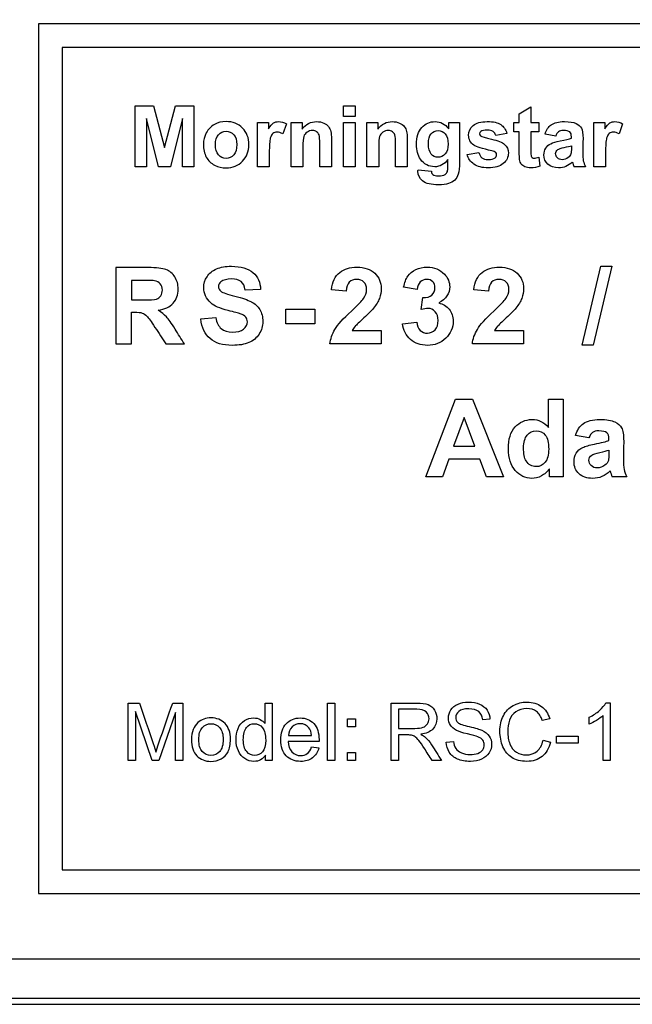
# Paper-space layout 'Layout1' of a CAD drawing. Header units: millimetres. Extents: x 41 to 475, y 33 to 379.
# Tile 11 of 16: x 232 to 271, y 191 to 254. Entities that reach past the tile are written whole.
import ezdxf
from ezdxf.enums import TextEntityAlignment as Align

# ---------------------------------------------------------------- set-up
doc = ezdxf.new("R2010")
doc.units = ezdxf.units.MM
doc.layers.add('Default', color=7, linetype='Continuous')
doc.layers.add('MS-000955_SIMPLE', color=7, linetype='Continuous')
doc.styles.add('SEACAD_Solid_Edge_ISO', font='seiso.ttf')
doc.dimstyles.new('ISO_(mm)', dxfattribs={"dimtxt": 3.5, "dimasz": 3.5, "dimexe": 1.75, "dimexo": 0, "dimgap": 0.875, "dimtad": 1, "dimdec": 1, "dimlfac": 0.5, "dimtxsty": 'SEACAD_Solid_Edge_ISO', "dimblk1": '_SE_FILLED', "dimblk2": '_SE_FILLED', "dimsah": 1, "dimcen": 1.75, "dimadec": 0, "dimazin": 0, "dimtfac": 0.5, "dimtmove": 0, "dimatfit": 3, "dimfxl": 1, "dimarcsym": 0})

# ---------------------------------------------------------------- blocks, each defined once
blk = doc.blocks.new('SE')
at = {"layer": 'MS-000955_SIMPLE', "color": 7, "linetype": 'Continuous'}
for p, q in [((309.413, 253.917), (233.213, 253.917)), ((233.213, 253.917), (233.213, 198.037)), ((307.889, 252.393), (234.737, 252.393)), ((234.737, 252.393), (234.737, 199.561)), ((239.427, 244.728), (239.427, 248.654)), ((239.427, 248.654), (240.614, 248.654)), ((240.614, 248.654), (241.321, 245.975)), ((241.321, 245.975), (242.023, 248.654)), ((242.023, 248.654), (243.209, 248.654)), ((243.209, 248.654), (243.209, 244.728)), ((252.816, 247.957), (252.816, 248.654)), ((252.816, 248.654), (253.565, 248.654)), ((253.565, 248.654), (253.565, 247.957)), ((264.124, 248.14), (264.873, 248.583)), ((264.873, 248.583), (264.873, 247.571)), ((253.565, 247.957), (252.816, 247.957)), ((264.124, 247.571), (264.124, 248.14)), ((240.16, 247.819), (240.158, 244.728)), ((240.935, 244.728), (240.16, 247.819)), ((242.477, 247.819), (241.699, 244.728)), ((242.479, 244.728), (242.477, 247.819)), ((247.305, 244.728), (247.305, 247.571)), ((247.305, 247.571), (248.004, 247.571)), ((248.004, 247.571), (248.004, 247.167)), ((249.152, 247.488), (248.919, 246.835)), ((249.465, 244.728), (249.465, 247.571)), ((249.465, 247.571), (250.161, 247.571)), ((250.161, 247.571), (250.161, 247.154)), ((252.816, 244.728), (252.816, 247.571)), ((252.816, 247.571), (253.565, 247.571)), ((253.565, 247.571), (253.565, 244.728)), ((254.335, 244.728), (254.335, 247.571)), ((254.335, 247.571), (255.034, 247.571)), ((255.034, 247.571), (255.034, 247.154)), ((259.585, 247.571), (260.29, 247.571)), ((259.585, 247.167), (259.585, 247.571)), ((263.777, 246.971), (263.777, 247.571)), ((263.777, 247.571), (264.124, 247.571)), ((264.873, 247.571), (265.389, 247.571)), ((265.389, 247.571), (265.389, 246.971)), ((268.924, 244.728), (268.924, 247.571)), ((268.924, 247.571), (269.62, 247.571)), ((269.62, 247.571), (269.62, 247.167)), ((270.768, 247.488), (270.536, 246.835)), ((263.321, 246.875), (262.611, 246.744)), ((264.124, 246.971), (263.777, 246.971)), ((265.389, 246.971), (264.873, 246.971)), ((266.464, 246.697), (265.786, 246.822)), ((260.772, 245.523), (261.529, 245.641)), ((265.379, 245.354), (265.441, 244.77)), ((240.158, 244.728), (239.427, 244.728)), ((241.699, 244.728), (240.935, 244.728)), ((243.209, 244.728), (242.479, 244.728)), ((248.056, 244.728), (247.305, 244.728)), ((250.213, 244.728), (249.465, 244.728)), ((252.052, 244.728), (251.304, 244.728)), ((253.565, 244.728), (252.816, 244.728)), ((255.086, 244.728), (254.335, 244.728)), ((256.925, 244.728), (256.174, 244.728)), ((257.616, 244.532), (258.477, 244.436)), ((268.376, 244.728), (267.633, 244.728)), ((269.672, 244.728), (268.924, 244.728)), ((238.201, 238.254), (238.201, 233.344)), ((268.165, 233.262), (269.373, 238.336)), ((270.077, 238.336), (268.864, 233.262)), ((269.373, 238.336), (270.077, 238.336)), ((239.19, 237.422), (239.19, 236.176)), ((247.495, 236.851), (246.51, 236.812)), ((252.993, 236.73), (252.054, 236.822)), ((257.556, 236.844), (256.692, 236.988)), ((262.142, 236.73), (261.206, 236.822)), ((257.824, 235.556), (257.928, 236.322)), ((239.19, 233.344), (239.19, 235.393)), ((249.122, 234.649), (249.122, 235.588)), ((249.122, 235.588), (250.975, 235.588)), ((250.975, 235.588), (250.975, 234.649)), ((243.655, 234.952), (244.618, 235.04)), ((256.617, 234.645), (257.53, 234.756)), ((250.975, 234.649), (249.122, 234.649)), ((253.382, 234.218), (255.251, 234.218)), ((255.251, 234.218), (255.251, 233.344)), ((262.53, 234.218), (264.403, 234.218)), ((264.403, 234.218), (264.403, 233.344)), ((238.201, 233.344), (239.19, 233.344)), ((241.415, 233.344), (242.6, 233.344)), ((255.251, 233.344), (251.956, 233.344)), ((264.403, 233.344), (261.108, 233.344)), ((268.864, 233.262), (268.165, 233.262)), ((258.107, 224.802), (260.034, 229.792)), ((260.034, 229.792), (261.125, 229.792)), ((261.125, 229.792), (263.115, 224.802)), ((265.999, 229.792), (266.954, 229.792)), ((265.999, 227.988), (265.999, 229.792)), ((266.954, 229.792), (266.954, 224.802)), ((260.575, 228.632), (259.901, 226.785)), ((261.261, 226.785), (260.575, 228.632)), ((268.602, 227.305), (267.74, 227.465)), ((259.901, 226.785), (261.261, 226.785)), ((259.596, 225.939), (259.182, 224.802)), ((261.589, 225.939), (259.596, 225.939)), ((262.02, 224.802), (261.589, 225.939)), ((266.066, 224.802), (266.066, 225.332)), ((259.182, 224.802), (258.107, 224.802)), ((263.115, 224.802), (262.02, 224.802)), ((266.954, 224.802), (266.066, 224.802)), ((271.033, 224.802), (270.088, 224.802)), ((238.979, 206.591), (238.979, 210.279)), ((238.979, 210.279), (239.711, 210.279)), ((241.848, 210.279), (242.502, 210.279)), ((242.502, 210.279), (242.502, 206.591)), ((247.782, 208.956), (247.782, 210.279)), ((247.782, 210.279), (248.235, 210.279)), ((248.235, 210.279), (248.235, 206.591)), ((251.805, 206.591), (251.805, 210.279)), ((251.805, 210.279), (252.259, 210.279)), ((252.259, 210.279), (252.259, 206.591)), ((255.88, 206.591), (255.88, 210.279)), ((269.682, 210.291), (269.973, 210.291)), ((269.973, 210.291), (269.973, 206.591)), ((239.452, 209.735), (239.452, 206.591)), ((240.517, 206.591), (239.452, 209.735)), ((242.029, 209.679), (240.958, 206.591)), ((242.029, 206.591), (242.029, 209.679)), ((256.37, 209.875), (256.37, 208.65)), ((268.621, 208.929), (268.621, 209.367)), ((269.52, 206.591), (269.52, 209.475)), ((253.079, 208.748), (253.079, 209.262)), ((253.079, 209.262), (253.594, 209.262)), ((253.594, 208.748), (253.079, 208.748)), ((253.594, 209.262), (253.594, 208.748)), ((262.238, 209.238), (261.773, 209.201)), ((266.077, 209.267), (265.6, 209.154)), ((249.289, 208.184), (250.776, 208.184)), ((256.37, 208.228), (256.37, 206.591)), ((266.506, 207.694), (266.506, 208.147)), ((266.506, 208.147), (267.903, 208.147)), ((267.903, 208.147), (267.903, 207.694)), ((251.252, 207.812), (249.264, 207.812)), ((259.425, 207.775), (259.886, 207.817)), ((265.649, 207.885), (266.139, 207.763)), ((267.903, 207.694), (266.506, 207.694)), ((247.812, 206.591), (247.812, 206.93)), ((250.771, 207.456), (251.239, 207.395)), ((253.079, 206.591), (253.079, 207.106)), ((253.079, 207.106), (253.594, 207.106)), ((253.594, 207.106), (253.594, 206.591)), ((239.452, 206.591), (238.979, 206.591)), ((240.958, 206.591), (240.517, 206.591)), ((242.502, 206.591), (242.029, 206.591)), ((248.235, 206.591), (247.812, 206.591)), ((252.259, 206.591), (251.805, 206.591)), ((253.594, 206.591), (253.079, 206.591)), ((256.37, 206.591), (255.88, 206.591)), ((259.121, 206.591), (258.514, 206.591)), ((269.973, 206.591), (269.52, 206.591)), ((234.737, 199.561), (307.889, 199.561)), ((233.213, 198.037), (309.413, 198.037)), ((220.128, 193.842), (358.058, 193.842)), ((358.058, 191.302), (220.128, 191.302)), ((219.751, 190.925), (358.436, 190.925))]:
    blk.add_line(p, q, dxfattribs=at)
for centre, radius in [((271.463, 246.141), 4.083), ((274.957, 226.598), 5.19)]:
    blk.add_arc(centre, radius, 195.74084, 200.24534, dxfattribs=at)
for points, knots in [([(243.822, 246.183), (243.822, 246.431), (243.885, 246.674), (244.005, 246.909), (244.126, 247.145), (244.302, 247.321), (244.527, 247.446), (244.752, 247.572), (245.004, 247.628), (245.281, 247.631), (245.708, 247.635), (246.061, 247.49), (246.334, 247.211), (246.61, 246.931), (246.744, 246.577), (246.744, 245.719), (246.606, 245.364), (246.329, 245.08), (246.054, 244.797), (245.706, 244.657), (245.028, 244.657), (244.78, 244.715), (244.542, 244.832), (244.307, 244.949), (244.13, 245.122), (244.005, 245.351), (243.882, 245.577), (243.822, 245.855), (243.822, 246.183)], [0, 0, 0, 0, 0.080626, 0.080626, 0.080626, 0.16183, 0.16183, 0.16183, 0.245626, 0.245626, 0.245626, 0.370315, 0.370315, 0.370315, 0.49525, 0.49525, 0.620946, 0.620946, 0.620946, 0.748512, 0.748512, 0.826954, 0.826954, 0.826954, 0.908063, 0.908063, 0.908063, 1, 1, 1, 1]), ([(248.004, 247.167), (248.121, 247.357), (248.231, 247.482), (248.327, 247.542), (248.421, 247.6), (248.531, 247.628), (248.653, 247.631), (248.825, 247.635), (248.99, 247.582), (249.152, 247.488)], [0, 0, 0, 0, 0.365499, 0.365499, 0.365499, 0.615754, 0.615754, 0.615754, 1, 1, 1, 1]), ([(250.161, 247.154), (250.409, 247.472), (250.722, 247.628), (251.098, 247.631), (251.264, 247.632), (251.416, 247.6), (251.551, 247.54), (251.689, 247.479), (251.794, 247.404), (251.864, 247.31), (251.934, 247.218), (251.982, 247.115), (252.01, 246.997), (252.04, 246.877), (252.052, 246.71), (252.052, 246.491), (252.052, 245.903), (252.052, 245.316), (252.052, 244.728)], [0, 0, 0, 0, 0.238706, 0.238706, 0.238706, 0.340788, 0.340788, 0.340788, 0.426664, 0.426664, 0.426664, 0.502781, 0.502781, 0.502781, 0.614125, 0.614125, 0.614125, 1, 1, 1, 1]), ([(255.034, 247.154), (255.281, 247.472), (255.592, 247.628), (255.968, 247.631), (256.134, 247.632), (256.286, 247.6), (256.424, 247.54), (256.56, 247.481), (256.664, 247.404), (256.734, 247.31), (256.804, 247.218), (256.854, 247.115), (256.883, 246.997), (256.912, 246.878), (256.925, 246.71), (256.925, 246.491), (256.925, 245.903), (256.925, 245.316), (256.925, 244.728)], [0, 0, 0, 0, 0.238244, 0.238244, 0.238244, 0.340884, 0.340884, 0.340884, 0.426334, 0.426334, 0.426334, 0.502705, 0.502705, 0.502705, 0.61404, 0.61404, 0.61404, 1, 1, 1, 1]), ([(259.541, 245.197), (259.314, 244.884), (259.027, 244.728), (258.305, 244.728), (258.002, 244.89), (257.778, 245.21), (257.601, 245.463), (257.517, 245.782), (257.517, 246.637), (257.632, 247.002), (258.091, 247.503), (258.375, 247.628), (258.714, 247.631), (259.066, 247.634), (259.356, 247.475), (259.585, 247.167)], [0, 0, 0, 0, 0.158033, 0.158033, 0.334162, 0.334162, 0.334162, 0.477717, 0.477717, 0.656669, 0.656669, 0.835622, 0.835622, 0.835622, 1, 1, 1, 1]), ([(260.29, 247.571), (260.29, 246.719), (260.29, 245.867), (260.29, 245.015), (260.29, 244.678), (260.261, 244.428), (260.206, 244.261), (260.152, 244.096), (260.073, 243.964), (259.972, 243.87), (259.871, 243.777), (259.739, 243.7), (259.572, 243.648), (259.405, 243.596), (259.194, 243.567), (258.459, 243.567), (258.117, 243.651), (257.913, 243.815), (257.712, 243.978), (257.611, 244.188), (257.611, 244.467), (257.613, 244.496), (257.616, 244.532)], [0, 0, 0, 0, 0.377804, 0.377804, 0.377804, 0.490312, 0.490312, 0.490312, 0.55848, 0.55848, 0.55848, 0.626511, 0.626511, 0.626511, 0.714584, 0.714584, 0.879947, 0.879947, 0.879947, 0.98878, 0.98878, 1, 1, 1, 1]), ([(261.529, 245.641), (261.56, 245.495), (261.625, 245.385), (261.818, 245.234), (261.954, 245.197), (262.322, 245.197), (262.468, 245.234), (262.564, 245.304), (262.63, 245.353), (262.663, 245.422), (262.663, 245.563), (262.645, 245.61), (262.609, 245.649), (262.575, 245.685), (262.489, 245.716), (262.358, 245.748), (261.753, 245.893), (261.367, 246.003), (261.205, 246.116), (260.983, 246.27), (260.869, 246.481), (260.869, 247.002), (260.965, 247.209), (261.161, 247.378), (261.354, 247.545), (261.657, 247.628), (262.064, 247.631), (262.452, 247.634), (262.742, 247.566), (262.93, 247.438), (263.119, 247.309), (263.25, 247.122), (263.321, 246.875)], [0, 0, 0, 0, 0.05732, 0.05732, 0.114641, 0.114641, 0.17795, 0.17795, 0.17795, 0.210199, 0.210199, 0.23237, 0.23237, 0.23237, 0.270267, 0.270267, 0.270267, 0.439471, 0.439471, 0.439471, 0.5467, 0.5467, 0.643717, 0.643717, 0.643717, 0.776977, 0.776977, 0.776977, 0.902372, 0.902372, 0.902372, 1, 1, 1, 1]), ([(265.786, 246.822), (265.864, 247.096), (265.994, 247.3), (266.182, 247.43), (266.371, 247.561), (266.649, 247.628), (267.02, 247.631), (267.356, 247.633), (267.607, 247.589), (267.771, 247.511), (267.936, 247.432), (268.05, 247.331), (268.186, 247.086), (268.22, 246.862), (268.22, 246.536), (268.22, 246.244), (268.211, 245.953), (268.206, 245.662), (268.203, 245.411), (268.217, 245.226), (268.24, 245.109), (268.264, 244.989), (268.311, 244.863), (268.376, 244.728)], [0, 0, 0, 0, 0.137913, 0.137913, 0.137913, 0.300609, 0.300609, 0.300609, 0.443389, 0.443389, 0.443389, 0.55089, 0.55089, 0.658391, 0.658391, 0.658391, 0.821159, 0.821159, 0.821159, 0.924511, 0.924511, 0.924511, 1, 1, 1, 1]), ([(269.62, 247.167), (269.74, 247.357), (269.847, 247.482), (269.944, 247.542), (270.039, 247.602), (270.15, 247.628), (270.27, 247.631), (270.442, 247.635), (270.609, 247.582), (270.768, 247.488)], [0, 0, 0, 0, 0.36538, 0.36538, 0.36538, 0.615646, 0.615646, 0.615646, 1, 1, 1, 1]), ([(244.592, 246.144), (244.592, 245.86), (244.657, 245.643), (244.79, 245.495), (244.925, 245.345), (245.088, 245.268), (245.281, 245.27), (245.476, 245.273), (245.638, 245.343), (245.771, 245.495), (245.902, 245.643), (245.969, 245.863), (245.969, 246.426), (245.901, 246.64), (245.771, 246.791), (245.639, 246.944), (245.476, 247.015), (245.281, 247.018), (245.088, 247.021), (244.923, 246.942), (244.657, 246.64), (244.592, 246.426), (244.592, 246.144)], [0, 0, 0, 0, 0.138831, 0.138831, 0.138831, 0.250235, 0.250235, 0.250235, 0.361533, 0.361533, 0.361533, 0.502552, 0.502552, 0.638444, 0.638444, 0.638444, 0.750037, 0.750037, 0.750037, 0.875018, 0.875018, 1, 1, 1, 1]), ([(248.919, 246.835), (248.792, 246.916), (248.672, 246.958), (248.455, 246.958), (248.366, 246.929), (248.293, 246.872), (248.217, 246.812), (248.16, 246.708), (248.077, 246.405), (248.056, 246.087), (248.056, 245.604), (248.056, 245.312), (248.056, 245.02), (248.056, 244.728)], [0, 0, 0, 0, 0.118226, 0.118226, 0.233636, 0.233636, 0.233636, 0.4641, 0.4641, 0.694564, 0.694564, 0.694564, 1, 1, 1, 1]), ([(251.304, 244.728), (251.304, 245.21), (251.304, 245.693), (251.304, 246.176), (251.304, 246.483), (251.285, 246.682), (251.254, 246.77), (251.222, 246.861), (251.171, 246.929), (251.098, 246.982), (251.026, 247.033), (250.938, 247.055), (250.834, 247.057), (250.704, 247.06), (250.589, 247.021), (250.485, 246.948), (250.381, 246.875), (250.31, 246.783), (250.271, 246.666), (250.232, 246.549), (250.213, 246.329), (250.213, 246.014), (250.213, 245.585), (250.213, 245.157), (250.213, 244.728)], [0, 0, 0, 0, 0.274831, 0.274831, 0.274831, 0.388474, 0.388474, 0.388474, 0.439223, 0.439223, 0.439223, 0.492061, 0.492061, 0.492061, 0.562841, 0.562841, 0.562841, 0.631203, 0.631203, 0.631203, 0.755845, 0.755845, 0.755845, 1, 1, 1, 1]), ([(256.174, 244.728), (256.174, 245.21), (256.174, 245.693), (256.174, 246.176), (256.174, 246.483), (256.158, 246.682), (256.127, 246.77), (256.094, 246.862), (256.041, 246.929), (255.968, 246.982), (255.897, 247.032), (255.808, 247.055), (255.707, 247.057), (255.576, 247.061), (255.459, 247.021), (255.355, 246.948), (255.253, 246.877), (255.18, 246.783), (255.143, 246.666), (255.106, 246.548), (255.086, 246.329), (255.086, 246.014), (255.086, 245.585), (255.086, 245.157), (255.086, 244.728)], [0, 0, 0, 0, 0.274847, 0.274847, 0.274847, 0.38845, 0.38845, 0.38845, 0.439503, 0.439503, 0.439503, 0.491841, 0.491841, 0.491841, 0.563095, 0.563095, 0.563095, 0.631217, 0.631217, 0.631217, 0.755882, 0.755882, 0.755882, 1, 1, 1, 1]), ([(258.286, 246.207), (258.286, 245.904), (258.346, 245.683), (258.461, 245.544), (258.578, 245.403), (258.725, 245.333), (258.894, 245.336), (259.079, 245.338), (259.233, 245.406), (259.489, 245.693), (259.552, 245.904), (259.552, 246.481), (259.492, 246.7), (259.369, 246.841), (259.246, 246.982), (259.095, 247.055), (258.907, 247.057), (258.727, 247.06), (258.579, 246.984), (258.461, 246.846), (258.344, 246.707), (258.286, 246.491), (258.286, 246.207)], [0, 0, 0, 0, 0.145091, 0.145091, 0.145091, 0.248602, 0.248602, 0.248602, 0.378396, 0.378396, 0.508189, 0.508189, 0.643991, 0.643991, 0.643991, 0.7534, 0.7534, 0.7534, 0.85958, 0.85958, 0.85958, 1, 1, 1, 1]), ([(262.611, 246.744), (262.58, 246.854), (262.523, 246.94), (262.437, 247), (262.353, 247.058), (262.233, 247.089), (261.878, 247.089), (261.737, 247.06), (261.651, 247.005), (261.593, 246.968), (261.568, 246.914), (261.568, 246.799), (261.591, 246.752), (261.641, 246.715), (261.709, 246.666), (261.944, 246.596), (262.343, 246.504), (262.744, 246.412), (263.023, 246.301), (263.342, 246.035), (263.42, 245.847), (263.42, 245.349), (263.31, 245.124), (262.877, 244.749), (262.554, 244.657), (261.743, 244.657), (261.437, 244.733), (261.213, 244.89), (260.99, 245.045), (260.84, 245.257), (260.772, 245.523)], [0, 0, 0, 0, 0.043312, 0.043312, 0.043312, 0.092576, 0.092576, 0.154977, 0.154977, 0.154977, 0.179594, 0.179594, 0.202071, 0.202071, 0.202071, 0.302804, 0.302804, 0.302804, 0.416172, 0.416172, 0.529541, 0.529541, 0.654122, 0.654122, 0.778703, 0.778703, 0.891819, 0.891819, 0.891819, 1, 1, 1, 1]), ([(265.441, 244.77), (265.267, 244.694), (265.071, 244.657), (264.716, 244.657), (264.596, 244.678), (264.489, 244.725), (264.381, 244.773), (264.302, 244.83), (264.252, 244.903), (264.204, 244.974), (264.166, 245.072), (264.148, 245.195), (264.134, 245.284), (264.124, 245.461), (264.124, 245.727), (264.124, 246.142), (264.124, 246.556), (264.124, 246.971)], [0, 0, 0, 0, 0.179064, 0.179064, 0.289913, 0.289913, 0.289913, 0.37911, 0.37911, 0.37911, 0.472025, 0.472025, 0.472025, 0.630387, 0.630387, 0.630387, 1, 1, 1, 1]), ([(264.873, 246.971), (264.873, 246.588), (264.873, 246.204), (264.873, 245.821), (264.873, 245.589), (264.878, 245.453), (264.888, 245.414), (264.899, 245.375), (264.92, 245.343), (264.954, 245.32), (264.989, 245.296), (265.029, 245.281), (265.079, 245.283), (265.146, 245.287), (265.248, 245.307), (265.379, 245.354)], [0, 0, 0, 0, 0.543403, 0.543403, 0.543403, 0.735973, 0.735973, 0.735973, 0.791171, 0.791171, 0.791171, 0.853976, 0.853976, 0.853976, 1, 1, 1, 1]), ([(267.476, 246.575), (267.476, 246.6), (267.476, 246.625), (267.476, 246.65), (267.476, 246.796), (267.44, 246.901), (267.367, 246.963), (267.296, 247.024), (267.16, 247.055), (266.962, 247.057), (266.827, 247.059), (266.722, 247.029), (266.647, 246.976), (266.57, 246.923), (266.511, 246.83), (266.464, 246.697)], [0, 0, 0, 0, 0.050096, 0.050096, 0.050096, 0.276725, 0.276725, 0.276725, 0.556315, 0.556315, 0.556315, 0.775534, 0.775534, 0.775534, 1, 1, 1, 1]), ([(270.536, 246.835), (270.408, 246.916), (270.291, 246.958), (270.074, 246.958), (269.983, 246.929), (269.91, 246.872), (269.836, 246.814), (269.779, 246.708), (269.735, 246.556), (269.691, 246.406), (269.672, 246.087), (269.672, 245.604), (269.672, 245.312), (269.672, 245.02), (269.672, 244.728)], [0, 0, 0, 0, 0.118235, 0.118235, 0.233655, 0.233655, 0.233655, 0.361297, 0.361297, 0.361297, 0.694519, 0.694519, 0.694519, 1, 1, 1, 1]), ([(267.533, 245.033), (267.403, 244.905), (267.267, 244.811), (267.121, 244.749), (266.973, 244.685), (266.819, 244.657), (266.36, 244.657), (266.13, 244.736), (265.961, 244.895), (265.792, 245.053), (265.708, 245.252), (265.708, 245.656), (265.747, 245.797), (265.822, 245.925), (265.898, 246.052), (266.008, 246.147), (266.146, 246.212), (266.285, 246.278), (266.482, 246.337), (266.743, 246.389), (267.094, 246.46), (267.338, 246.515), (267.476, 246.575)], [0, 0, 0, 0, 0.107678, 0.107678, 0.107678, 0.203379, 0.203379, 0.370855, 0.370855, 0.370855, 0.514782, 0.514782, 0.610733, 0.610733, 0.610733, 0.704602, 0.704602, 0.704602, 0.838133, 0.838133, 0.838133, 1, 1, 1, 1]), ([(266.576, 245.299), (266.498, 245.375), (266.459, 245.466), (266.459, 245.68), (266.506, 245.769), (266.605, 245.836), (266.67, 245.881), (266.805, 245.924), (267.017, 245.969), (267.226, 246.014), (267.377, 246.053), (267.476, 246.084)], [0, 0, 0, 0, 0.21164, 0.21164, 0.423279, 0.423279, 0.423279, 0.69947, 0.69947, 0.69947, 1, 1, 1, 1]), ([(267.476, 246.084), (267.476, 246.035), (267.476, 245.985), (267.476, 245.936), (267.476, 245.753), (267.463, 245.631), (267.445, 245.568), (267.416, 245.469), (267.357, 245.384), (267.265, 245.317), (267.142, 245.229), (267.012, 245.184), (266.754, 245.184), (266.654, 245.223), (266.576, 245.299)], [0, 0, 0, 0, 0.096806, 0.096806, 0.096806, 0.337875, 0.337875, 0.337875, 0.542618, 0.542618, 0.542618, 0.782859, 0.782859, 1, 1, 1, 1]), ([(258.477, 244.436), (258.49, 244.331), (258.524, 244.261), (258.573, 244.222), (258.645, 244.165), (258.759, 244.141), (259.108, 244.141), (259.257, 244.17), (259.353, 244.23), (259.419, 244.27), (259.471, 244.334), (259.505, 244.423), (259.529, 244.487), (259.539, 244.605), (259.539, 244.775), (259.539, 244.916), (259.54, 245.057), (259.541, 245.197)], [0, 0, 0, 0, 0.115758, 0.115758, 0.115758, 0.287347, 0.287347, 0.505467, 0.505467, 0.505467, 0.625664, 0.625664, 0.625664, 0.796627, 0.796627, 0.796627, 1, 1, 1, 1]), ([(240.913, 235.507), (241.34, 235.569), (241.66, 235.725), (241.875, 235.964), (242.091, 236.202), (242.198, 236.505), (242.198, 237.168), (242.129, 237.427), (241.986, 237.65), (241.843, 237.876), (241.653, 238.031), (241.415, 238.12), (241.18, 238.208), (240.802, 238.254), (240.276, 238.254), (239.585, 238.254), (238.893, 238.254), (238.201, 238.254)], [0, 0, 0, 0, 0.158216, 0.158216, 0.158216, 0.305733, 0.305733, 0.4209, 0.4209, 0.4209, 0.530467, 0.530467, 0.530467, 0.698053, 0.698053, 0.698053, 1, 1, 1, 1]), ([(244.618, 235.04), (244.673, 234.717), (244.791, 234.479), (244.967, 234.329), (245.146, 234.176), (245.384, 234.101), (245.685, 234.104), (246.004, 234.107), (246.242, 234.169), (246.406, 234.303), (246.567, 234.435), (246.647, 234.597), (246.647, 234.893), (246.614, 234.991), (246.477, 235.154), (246.36, 235.223), (246.19, 235.285), (246.077, 235.326), (245.812, 235.396), (245.401, 235.497), (244.874, 235.627), (244.503, 235.791), (244.291, 235.983), (243.992, 236.255), (243.841, 236.58), (243.841, 237.216), (243.913, 237.451), (244.053, 237.667), (244.195, 237.884), (244.396, 238.052), (244.663, 238.166), (244.927, 238.278), (245.247, 238.336), (246.236, 238.336), (246.696, 238.199), (247.006, 237.931), (247.317, 237.662), (247.479, 237.301), (247.495, 236.851)], [0, 0, 0, 0, 0.067363, 0.067363, 0.067363, 0.131451, 0.131451, 0.131451, 0.194961, 0.194961, 0.194961, 0.241469, 0.241469, 0.27191, 0.27191, 0.302352, 0.302352, 0.302352, 0.370489, 0.370489, 0.370489, 0.472322, 0.472322, 0.472322, 0.566801, 0.566801, 0.627141, 0.627141, 0.627141, 0.69382, 0.69382, 0.69382, 0.77138, 0.77138, 0.898175, 0.898175, 0.898175, 1, 1, 1, 1]), ([(252.054, 236.822), (252.109, 237.34), (252.285, 237.712), (252.582, 237.937), (252.879, 238.162), (253.244, 238.277), (253.688, 238.28), (254.174, 238.284), (254.556, 238.146), (254.833, 237.885), (255.112, 237.623), (255.251, 237.298), (255.251, 236.688), (255.212, 236.476), (255.134, 236.277), (255.055, 236.077), (254.928, 235.866), (254.755, 235.647), (254.641, 235.503), (254.435, 235.295), (253.842, 234.747), (253.652, 234.567), (253.571, 234.479), (253.489, 234.391), (253.43, 234.3), (253.382, 234.218)], [0, 0, 0, 0, 0.155745, 0.155745, 0.155745, 0.300246, 0.300246, 0.300246, 0.452539, 0.452539, 0.452539, 0.588356, 0.588356, 0.665966, 0.665966, 0.665966, 0.756352, 0.756352, 0.756352, 0.858377, 0.858377, 0.960402, 0.960402, 0.960402, 1, 1, 1, 1]), ([(256.692, 236.988), (256.75, 237.288), (256.842, 237.526), (256.962, 237.703), (257.085, 237.881), (257.253, 238.022), (257.468, 238.123), (257.687, 238.226), (257.928, 238.277), (258.199, 238.28), (258.659, 238.286), (259.028, 238.13), (259.308, 237.836), (259.54, 237.594), (259.651, 237.318), (259.651, 236.583), (259.416, 236.238), (258.943, 235.98)], [0, 0, 0, 0, 0.136023, 0.136023, 0.136023, 0.253771, 0.253771, 0.253771, 0.386963, 0.386963, 0.386963, 0.604644, 0.604644, 0.604644, 0.768058, 0.768058, 1, 1, 1, 1]), ([(261.206, 236.822), (261.261, 237.34), (261.434, 237.712), (261.731, 237.937), (262.03, 238.164), (262.397, 238.277), (262.84, 238.28), (263.326, 238.284), (263.708, 238.146), (264.263, 237.624), (264.403, 237.298), (264.403, 236.688), (264.361, 236.476), (264.204, 236.078), (264.077, 235.866), (263.907, 235.647), (263.795, 235.502), (263.588, 235.295), (263.287, 235.021), (262.989, 234.748), (262.801, 234.567), (262.723, 234.479), (262.643, 234.389), (262.579, 234.3), (262.53, 234.218)], [0, 0, 0, 0, 0.155528, 0.155528, 0.155528, 0.300379, 0.300379, 0.300379, 0.445407, 0.445407, 0.590435, 0.590435, 0.673309, 0.673309, 0.756182, 0.756182, 0.756182, 0.864297, 0.864297, 0.864297, 0.960195, 0.960195, 0.960195, 1, 1, 1, 1]), ([(239.19, 236.176), (239.433, 236.176), (239.675, 236.176), (239.918, 236.176), (240.391, 236.176), (240.684, 236.192), (240.802, 236.234), (240.918, 236.276), (241.014, 236.342), (241.079, 236.443), (241.143, 236.542), (241.18, 236.665), (241.18, 236.975), (241.135, 237.109), (241.046, 237.213), (240.96, 237.316), (240.838, 237.376), (240.675, 237.406), (240.597, 237.42), (240.358, 237.422), (239.957, 237.422), (239.701, 237.422), (239.446, 237.422), (239.19, 237.422)], [0, 0, 0, 0, 0.154727, 0.154727, 0.154727, 0.343685, 0.343685, 0.343685, 0.41889, 0.41889, 0.41889, 0.501473, 0.501473, 0.593232, 0.593232, 0.593232, 0.684183, 0.684183, 0.684183, 0.836929, 0.836929, 0.836929, 1, 1, 1, 1]), ([(246.51, 236.812), (246.468, 237.063), (246.376, 237.243), (246.239, 237.353), (246.1, 237.466), (245.89, 237.52), (245.329, 237.52), (245.107, 237.461), (244.944, 237.344), (244.838, 237.267), (244.787, 237.164), (244.787, 236.923), (244.836, 236.822), (244.934, 236.74), (245.059, 236.636), (245.358, 236.525), (246.317, 236.296), (246.67, 236.179), (246.902, 236.058), (247.132, 235.938), (247.309, 235.768), (247.44, 235.559), (247.572, 235.348), (247.636, 235.086), (247.636, 234.492), (247.557, 234.228), (247.401, 233.983), (247.243, 233.736), (247.025, 233.552), (246.738, 233.432), (246.455, 233.313), (246.099, 233.256), (245.055, 233.256), (244.578, 233.399), (244.249, 233.686), (243.916, 233.976), (243.717, 234.397), (243.655, 234.952)], [0, 0, 0, 0, 0.051204, 0.051204, 0.051204, 0.106939, 0.106939, 0.163987, 0.163987, 0.163987, 0.194574, 0.194574, 0.222023, 0.222023, 0.222023, 0.308495, 0.308495, 0.394966, 0.394966, 0.394966, 0.456436, 0.456436, 0.456436, 0.528709, 0.528709, 0.593453, 0.593453, 0.593453, 0.665884, 0.665884, 0.665884, 0.753491, 0.753491, 0.881532, 0.881532, 0.881532, 1, 1, 1, 1]), ([(251.956, 233.344), (251.992, 233.673), (252.099, 233.986), (252.275, 234.283), (252.451, 234.579), (252.807, 234.972), (253.333, 235.461), (253.757, 235.856), (254.014, 236.123), (254.109, 236.264), (254.241, 236.459), (254.305, 236.652), (254.305, 237.05), (254.249, 237.213), (254.135, 237.324), (254.019, 237.437), (253.864, 237.494), (253.665, 237.497), (253.466, 237.5), (253.31, 237.435), (253.192, 237.318), (253.076, 237.202), (253.01, 237.001), (252.993, 236.73)], [0, 0, 0, 0, 0.153473, 0.153473, 0.153473, 0.396979, 0.396979, 0.396979, 0.568551, 0.568551, 0.568551, 0.652076, 0.652076, 0.744242, 0.744242, 0.744242, 0.823003, 0.823003, 0.823003, 0.902874, 0.902874, 0.902874, 1, 1, 1, 1]), ([(257.928, 236.322), (258.179, 236.313), (258.372, 236.368), (258.64, 236.603), (258.705, 236.76), (258.705, 237.119), (258.656, 237.249), (258.46, 237.445), (258.333, 237.494), (258.17, 237.497), (258.01, 237.5), (257.873, 237.438), (257.762, 237.327), (257.649, 237.215), (257.579, 237.057), (257.556, 236.844)], [0, 0, 0, 0, 0.17937, 0.17937, 0.358741, 0.358741, 0.513789, 0.513789, 0.668838, 0.668838, 0.668838, 0.82091, 0.82091, 0.82091, 1, 1, 1, 1]), ([(261.108, 233.344), (261.141, 233.673), (261.248, 233.986), (261.428, 234.283), (261.605, 234.576), (261.956, 234.972), (262.481, 235.461), (262.905, 235.856), (263.167, 236.123), (263.261, 236.264), (263.393, 236.459), (263.457, 236.652), (263.457, 237.05), (263.398, 237.213), (263.284, 237.324), (263.17, 237.435), (263.017, 237.494), (262.814, 237.497), (262.619, 237.5), (262.462, 237.435), (262.227, 237.2), (262.158, 237.001), (262.142, 236.73)], [0, 0, 0, 0, 0.153583, 0.153583, 0.153583, 0.396734, 0.396734, 0.396734, 0.568658, 0.568658, 0.568658, 0.652267, 0.652267, 0.744526, 0.744526, 0.744526, 0.823295, 0.823295, 0.823295, 0.911647, 0.911647, 1, 1, 1, 1]), ([(258.943, 235.98), (259.224, 235.921), (259.449, 235.784), (259.618, 235.575), (259.79, 235.365), (259.873, 235.109), (259.873, 234.381), (259.713, 234.012), (259.086, 233.406), (258.695, 233.256), (257.785, 233.256), (257.416, 233.383), (257.126, 233.637), (256.832, 233.895), (256.662, 234.228), (256.617, 234.645)], [0, 0, 0, 0, 0.123605, 0.123605, 0.123605, 0.255851, 0.255851, 0.447679, 0.447679, 0.639507, 0.639507, 0.821945, 0.821945, 0.821945, 1, 1, 1, 1]), ([(239.19, 235.393), (239.256, 235.393), (239.323, 235.394), (239.389, 235.393), (239.617, 235.389), (239.783, 235.37), (239.888, 235.334), (239.993, 235.298), (240.092, 235.228), (240.185, 235.132), (240.28, 235.034), (240.456, 234.794), (240.707, 234.414), (240.943, 234.057), (241.179, 233.7), (241.415, 233.344)], [0, 0, 0, 0, 0.061475, 0.061475, 0.061475, 0.217278, 0.217278, 0.217278, 0.329274, 0.329274, 0.329274, 0.603659, 0.603659, 0.603659, 1, 1, 1, 1]), ([(242.6, 233.344), (242.399, 233.662), (242.194, 233.978), (241.999, 234.3), (241.768, 234.681), (241.58, 234.947), (241.441, 235.096), (241.301, 235.246), (241.128, 235.383), (240.913, 235.507)], [0, 0, 0, 0, 0.40687, 0.40687, 0.40687, 0.75776, 0.75776, 0.75776, 1, 1, 1, 1]), ([(257.53, 234.756), (257.56, 234.521), (257.638, 234.342), (257.762, 234.221), (257.889, 234.097), (258.042, 234.035), (258.222, 234.039), (258.414, 234.042), (258.578, 234.11), (258.711, 234.257), (258.844, 234.402), (258.91, 234.603), (258.91, 235.092), (258.845, 235.278), (258.591, 235.559), (258.437, 235.628), (258.134, 235.628), (257.99, 235.605), (257.824, 235.556)], [0, 0, 0, 0, 0.153448, 0.153448, 0.153448, 0.284859, 0.284859, 0.284859, 0.427457, 0.427457, 0.427457, 0.589996, 0.589996, 0.744091, 0.744091, 0.898187, 0.898187, 1, 1, 1, 1]), ([(266.066, 225.332), (265.916, 225.127), (265.744, 224.971), (265.542, 224.865), (265.343, 224.761), (265.137, 224.712), (264.517, 224.712), (264.162, 224.878), (263.867, 225.213), (263.571, 225.55), (263.423, 226.016), (263.423, 227.226), (263.566, 227.693), (264.142, 228.33), (264.507, 228.489), (264.948, 228.493), (265.353, 228.496), (265.704, 228.323), (265.999, 227.988)], [0, 0, 0, 0, 0.088624, 0.088624, 0.088624, 0.16411, 0.16411, 0.320034, 0.320034, 0.320034, 0.494539, 0.494539, 0.671937, 0.671937, 0.849335, 0.849335, 0.849335, 1, 1, 1, 1]), ([(267.74, 227.465), (267.84, 227.813), (268.006, 228.071), (268.244, 228.237), (268.485, 228.404), (268.838, 228.489), (269.309, 228.493), (269.736, 228.496), (270.055, 228.439), (270.264, 228.34), (270.474, 228.24), (270.618, 228.111), (270.791, 227.799), (270.834, 227.514), (270.834, 227.1), (270.834, 226.73), (270.823, 226.359), (270.817, 225.989), (270.813, 225.671), (270.831, 225.435), (270.861, 225.286), (270.891, 225.134), (270.95, 224.974), (271.033, 224.802)], [0, 0, 0, 0, 0.137913, 0.137913, 0.137913, 0.300609, 0.300609, 0.300609, 0.443389, 0.443389, 0.443389, 0.55089, 0.55089, 0.658391, 0.658391, 0.658391, 0.821159, 0.821159, 0.821159, 0.924511, 0.924511, 0.924511, 1, 1, 1, 1]), ([(264.401, 226.679), (264.401, 226.294), (264.454, 226.012), (264.56, 225.84), (264.714, 225.59), (264.935, 225.465), (265.436, 225.465), (265.628, 225.558), (265.784, 225.747), (265.938, 225.934), (266.016, 226.214), (266.016, 227.004), (265.94, 227.302), (265.79, 227.488), (265.642, 227.673), (265.446, 227.76), (265.207, 227.763), (264.978, 227.766), (264.786, 227.67), (264.633, 227.491), (264.478, 227.308), (264.401, 227.04), (264.401, 226.679)], [0, 0, 0, 0, 0.13631, 0.13631, 0.13631, 0.26356, 0.26356, 0.365056, 0.365056, 0.365056, 0.501301, 0.501301, 0.654577, 0.654577, 0.654577, 0.760092, 0.760092, 0.760092, 0.863836, 0.863836, 0.863836, 1, 1, 1, 1]), ([(269.889, 227.15), (269.889, 227.182), (269.889, 227.214), (269.889, 227.246), (269.889, 227.431), (269.843, 227.564), (269.75, 227.644), (269.66, 227.72), (269.488, 227.76), (269.236, 227.763), (269.063, 227.765), (268.931, 227.727), (268.835, 227.66), (268.737, 227.593), (268.662, 227.475), (268.602, 227.305)], [0, 0, 0, 0, 0.050096, 0.050096, 0.050096, 0.276725, 0.276725, 0.276725, 0.556315, 0.556315, 0.556315, 0.775534, 0.775534, 0.775534, 1, 1, 1, 1]), ([(269.962, 225.19), (269.796, 225.027), (269.624, 224.908), (269.438, 224.828), (269.25, 224.748), (269.053, 224.712), (268.47, 224.712), (268.178, 224.812), (267.962, 225.014), (267.749, 225.215), (267.641, 225.468), (267.641, 225.982), (267.691, 226.161), (267.787, 226.324), (267.882, 226.485), (268.022, 226.606), (268.198, 226.689), (268.375, 226.772), (268.626, 226.848), (268.957, 226.914), (269.404, 227.003), (269.713, 227.073), (269.889, 227.15)], [0, 0, 0, 0, 0.107678, 0.107678, 0.107678, 0.203379, 0.203379, 0.370855, 0.370855, 0.370855, 0.514782, 0.514782, 0.610733, 0.610733, 0.610733, 0.704602, 0.704602, 0.704602, 0.838133, 0.838133, 0.838133, 1, 1, 1, 1]), ([(268.745, 225.528), (268.646, 225.624), (268.596, 225.74), (268.596, 226.012), (268.655, 226.125), (268.781, 226.211), (268.864, 226.268), (269.036, 226.323), (269.305, 226.38), (269.571, 226.437), (269.763, 226.486), (269.889, 226.526)], [0, 0, 0, 0, 0.21164, 0.21164, 0.423279, 0.423279, 0.423279, 0.69947, 0.69947, 0.69947, 1, 1, 1, 1]), ([(269.889, 226.526), (269.889, 226.463), (269.889, 226.4), (269.889, 226.337), (269.889, 226.105), (269.872, 225.95), (269.849, 225.87), (269.813, 225.744), (269.738, 225.636), (269.62, 225.551), (269.465, 225.439), (269.299, 225.382), (268.97, 225.382), (268.844, 225.432), (268.745, 225.528)], [0, 0, 0, 0, 0.096806, 0.096806, 0.096806, 0.337875, 0.337875, 0.337875, 0.542618, 0.542618, 0.542618, 0.782859, 0.782859, 1, 1, 1, 1]), ([(239.711, 210.279), (240.004, 209.41), (240.296, 208.541), (240.588, 207.672), (240.671, 207.427), (240.728, 207.246), (240.765, 207.126)], [0, 0, 0, 0, 0.827303, 0.827303, 0.827303, 1, 1, 1, 1]), ([(240.765, 207.126), (240.807, 207.26), (240.873, 207.456), (240.961, 207.716), (241.252, 208.572), (241.552, 209.425), (241.848, 210.279)], [0, 0, 0, 0, 0.186608, 0.186608, 0.186608, 1, 1, 1, 1]), ([(255.88, 210.279), (256.425, 210.279), (256.969, 210.279), (257.514, 210.279), (257.842, 210.279), (258.092, 210.245), (258.261, 210.178), (258.433, 210.111), (258.57, 209.997), (258.673, 209.828), (258.774, 209.662), (258.825, 209.475), (258.825, 209.012), (258.739, 208.792), (258.57, 208.61), (258.402, 208.43), (258.141, 208.319), (257.789, 208.27)], [0, 0, 0, 0, 0.319006, 0.319006, 0.319006, 0.466957, 0.466957, 0.466957, 0.574453, 0.574453, 0.574453, 0.686819, 0.686819, 0.830321, 0.830321, 0.830321, 1, 1, 1, 1]), ([(259.886, 207.817), (259.906, 207.63), (259.957, 207.481), (260.035, 207.361), (260.113, 207.242), (260.239, 207.148), (260.572, 207.001), (260.758, 206.964), (260.966, 206.966), (261.15, 206.968), (261.314, 206.993), (261.456, 207.047), (261.599, 207.101), (261.704, 207.179), (261.773, 207.275), (261.842, 207.372), (261.875, 207.478), (261.875, 207.706), (261.844, 207.807), (261.711, 207.978), (261.601, 208.052), (261.449, 208.111), (261.352, 208.148), (261.133, 208.209), (260.462, 208.37), (260.224, 208.446), (260.089, 208.52), (259.915, 208.615), (259.783, 208.726), (259.695, 208.863), (259.607, 208.999), (259.567, 209.152), (259.567, 209.51), (259.619, 209.684), (259.83, 210.007), (259.981, 210.129), (260.185, 210.213), (260.387, 210.296), (260.611, 210.34), (261.131, 210.34), (261.371, 210.296), (261.577, 210.208), (261.784, 210.119), (261.944, 209.99), (262.169, 209.647), (262.228, 209.453), (262.238, 209.238)], [0, 0, 0, 0, 0.049687, 0.049687, 0.049687, 0.103581, 0.103581, 0.157476, 0.157476, 0.157476, 0.208704, 0.208704, 0.208704, 0.249273, 0.249273, 0.249273, 0.285009, 0.285009, 0.321522, 0.321522, 0.358036, 0.358036, 0.358036, 0.431023, 0.431023, 0.50401, 0.50401, 0.50401, 0.558228, 0.558228, 0.558228, 0.611175, 0.611175, 0.66866, 0.66866, 0.726145, 0.726145, 0.726145, 0.795819, 0.795819, 0.872392, 0.872392, 0.872392, 0.936196, 0.936196, 1, 1, 1, 1]), ([(266.139, 207.763), (266.036, 207.361), (265.852, 207.055), (265.587, 206.846), (265.32, 206.636), (264.997, 206.53), (264.215, 206.53), (263.892, 206.611), (263.642, 206.773), (263.394, 206.933), (263.206, 207.167), (262.946, 207.78), (262.88, 208.111), (262.88, 208.846), (262.954, 209.181), (263.101, 209.465), (263.249, 209.752), (263.456, 209.968), (263.725, 210.117), (263.997, 210.268), (264.296, 210.34), (264.99, 210.34), (265.301, 210.247), (265.551, 210.058), (265.802, 209.869), (265.979, 209.608), (266.077, 209.267)], [0, 0, 0, 0, 0.109775, 0.109775, 0.109775, 0.211923, 0.211923, 0.317324, 0.317324, 0.317324, 0.414296, 0.414296, 0.511268, 0.511268, 0.616321, 0.616321, 0.616321, 0.70869, 0.70869, 0.70869, 0.799058, 0.799058, 0.902433, 0.902433, 0.902433, 1, 1, 1, 1]), ([(268.621, 209.367), (268.871, 209.485), (269.091, 209.63), (269.468, 209.968), (269.603, 210.132), (269.682, 210.291)], [0, 0, 0, 0, 0.5, 0.5, 1, 1, 1, 1]), ([(256.37, 208.65), (256.719, 208.65), (257.067, 208.65), (257.416, 208.65), (257.639, 208.65), (257.813, 208.672), (258.063, 208.765), (258.159, 208.838), (258.225, 208.941), (258.29, 209.042), (258.323, 209.154), (258.323, 209.448), (258.259, 209.593), (258.134, 209.706), (258.008, 209.82), (257.808, 209.875), (257.534, 209.875), (257.146, 209.875), (256.758, 209.875), (256.37, 209.875)], [0, 0, 0, 0, 0.228227, 0.228227, 0.228227, 0.326252, 0.326252, 0.424278, 0.424278, 0.424278, 0.498917, 0.498917, 0.607066, 0.607066, 0.607066, 0.746074, 0.746074, 0.746074, 1, 1, 1, 1]), ([(261.773, 209.201), (261.746, 209.434), (261.662, 209.608), (261.518, 209.728), (261.374, 209.847), (261.16, 209.904), (260.878, 209.906), (260.587, 209.909), (260.373, 209.85), (260.104, 209.635), (260.038, 209.505), (260.038, 209.22), (260.084, 209.11), (260.18, 209.027), (260.275, 208.944), (260.518, 208.853), (260.91, 208.765), (261.305, 208.676), (261.574, 208.596), (261.721, 208.529), (261.936, 208.433), (262.094, 208.304), (262.194, 208.155), (262.296, 208.002), (262.348, 207.829), (262.348, 207.434), (262.292, 207.251), (262.179, 207.077), (262.068, 206.904), (261.907, 206.77), (261.697, 206.675), (261.488, 206.58), (261.253, 206.53), (260.658, 206.53), (260.381, 206.579), (260.155, 206.675), (259.929, 206.771), (259.754, 206.917), (259.626, 207.113), (259.5, 207.308), (259.433, 207.527), (259.425, 207.775)], [0, 0, 0, 0, 0.061468, 0.061468, 0.061468, 0.130775, 0.130775, 0.130775, 0.184076, 0.184076, 0.237378, 0.237378, 0.283802, 0.283802, 0.283802, 0.363773, 0.363773, 0.363773, 0.450348, 0.450348, 0.450348, 0.51294, 0.51294, 0.51294, 0.571783, 0.571783, 0.629899, 0.629899, 0.629899, 0.695112, 0.695112, 0.695112, 0.766321, 0.766321, 0.85683, 0.85683, 0.85683, 0.928291, 0.928291, 0.928291, 1, 1, 1, 1]), ([(265.6, 209.154), (265.514, 209.421), (265.389, 209.617), (265.227, 209.74), (265.064, 209.864), (264.86, 209.924), (264.328, 209.924), (264.09, 209.855), (263.899, 209.72), (263.707, 209.585), (263.576, 209.402), (263.497, 209.174), (263.419, 208.945), (263.382, 208.708), (263.382, 208.152), (263.429, 207.878), (263.519, 207.645), (263.611, 207.41), (263.752, 207.236), (263.946, 207.121), (264.139, 207.006), (264.345, 206.947), (264.845, 206.947), (265.075, 207.025), (265.453, 207.339), (265.583, 207.574), (265.649, 207.885)], [0, 0, 0, 0, 0.096959, 0.096959, 0.096959, 0.187047, 0.187047, 0.290515, 0.290515, 0.290515, 0.385415, 0.385415, 0.385415, 0.478862, 0.478862, 0.599684, 0.599684, 0.599684, 0.69444, 0.69444, 0.69444, 0.783401, 0.783401, 0.8917, 0.8917, 1, 1, 1, 1]), ([(269.52, 209.475), (269.412, 209.37), (269.27, 209.267), (269.094, 209.162), (268.918, 209.057), (268.76, 208.98), (268.621, 208.929)], [0, 0, 0, 0, 0.50125, 0.50125, 0.50125, 1, 1, 1, 1]), ([(243.058, 207.927), (243.058, 208.422), (243.195, 208.787), (243.47, 209.027), (243.697, 209.226), (243.979, 209.323), (244.675, 209.323), (244.977, 209.203), (245.209, 208.963), (245.443, 208.722), (245.557, 208.387), (245.557, 207.62), (245.506, 207.349), (245.403, 207.153), (245.299, 206.955), (245.151, 206.802), (244.952, 206.694), (244.755, 206.587), (244.541, 206.53), (243.935, 206.53), (243.634, 206.65), (243.173, 207.13), (243.058, 207.476), (243.058, 207.927)], [0, 0, 0, 0, 0.142864, 0.142864, 0.142864, 0.248954, 0.248954, 0.367712, 0.367712, 0.367712, 0.492714, 0.492714, 0.593873, 0.593873, 0.593873, 0.670768, 0.670768, 0.670768, 0.749157, 0.749157, 0.874578, 0.874578, 1, 1, 1, 1]), ([(243.524, 207.927), (243.524, 207.586), (243.597, 207.329), (243.747, 207.16), (243.897, 206.989), (244.082, 206.903), (244.308, 206.905), (244.533, 206.907), (244.719, 206.988), (245.018, 207.331), (245.092, 207.591), (245.092, 208.272), (245.018, 208.522), (244.866, 208.694), (244.716, 208.864), (244.531, 208.948), (244.308, 208.951), (244.082, 208.953), (243.896, 208.865), (243.747, 208.696), (243.596, 208.526), (243.524, 208.27), (243.524, 207.927)], [0, 0, 0, 0, 0.140385, 0.140385, 0.140385, 0.249994, 0.249994, 0.249994, 0.383212, 0.383212, 0.51643, 0.51643, 0.640397, 0.640397, 0.640397, 0.749593, 0.749593, 0.749593, 0.859181, 0.859181, 0.859181, 1, 1, 1, 1]), ([(247.812, 206.93), (247.642, 206.662), (247.395, 206.53), (246.854, 206.53), (246.657, 206.589), (246.479, 206.707), (246.301, 206.823), (246.165, 206.988), (246.067, 207.199), (245.97, 207.408), (245.92, 207.65), (245.92, 208.191), (245.964, 208.431), (246.141, 208.868), (246.273, 209.034), (246.452, 209.149), (246.629, 209.263), (246.827, 209.323), (247.206, 209.323), (247.348, 209.289), (247.476, 209.22), (247.6, 209.153), (247.701, 209.066), (247.782, 208.956)], [0, 0, 0, 0, 0.158301, 0.158301, 0.261078, 0.261078, 0.261078, 0.373585, 0.373585, 0.373585, 0.49912, 0.49912, 0.621293, 0.621293, 0.743465, 0.743465, 0.743465, 0.850219, 0.850219, 0.929385, 0.929385, 0.929385, 1, 1, 1, 1]), ([(246.386, 207.924), (246.386, 207.584), (246.457, 207.326), (246.746, 206.988), (246.915, 206.903), (247.111, 206.905), (247.309, 206.908), (247.478, 206.983), (247.616, 207.145), (247.754, 207.308), (247.824, 207.554), (247.824, 208.253), (247.753, 208.522), (247.613, 208.694), (247.474, 208.865), (247.297, 208.948), (247.091, 208.951), (246.89, 208.953), (246.721, 208.868), (246.452, 208.539), (246.386, 208.28), (246.386, 207.924)], [0, 0, 0, 0, 0.124709, 0.124709, 0.249417, 0.249417, 0.249417, 0.352218, 0.352218, 0.352218, 0.491099, 0.491099, 0.643256, 0.643256, 0.643256, 0.750422, 0.750422, 0.750422, 0.875211, 0.875211, 1, 1, 1, 1]), ([(251.239, 207.395), (251.166, 207.121), (251.029, 206.907), (250.83, 206.756), (250.633, 206.605), (250.377, 206.53), (249.679, 206.53), (249.367, 206.65), (248.912, 207.13), (248.799, 207.469), (248.799, 208.353), (248.914, 208.701), (249.144, 208.951), (249.373, 209.2), (249.674, 209.323), (250.399, 209.323), (250.69, 209.201), (251.141, 208.716), (251.254, 208.373), (251.254, 207.905), (251.254, 207.863), (251.252, 207.812)], [0, 0, 0, 0, 0.096219, 0.096219, 0.096219, 0.200976, 0.200976, 0.33317, 0.33317, 0.465364, 0.465364, 0.601271, 0.601271, 0.601271, 0.733909, 0.733909, 0.86301, 0.86301, 0.992111, 0.992111, 1, 1, 1, 1]), ([(250.776, 208.184), (250.757, 208.407), (250.7, 208.576), (250.605, 208.689), (250.459, 208.86), (250.274, 208.948), (250.046, 208.951), (249.838, 208.953), (249.664, 208.88), (249.522, 208.74), (249.381, 208.602), (249.304, 208.417), (249.289, 208.184)], [0, 0, 0, 0, 0.227699, 0.227699, 0.227699, 0.496033, 0.496033, 0.496033, 0.740383, 0.740383, 0.740383, 1, 1, 1, 1]), ([(258.514, 206.591), (258.351, 206.847), (258.189, 207.103), (258.026, 207.358), (257.885, 207.58), (257.767, 207.75), (257.673, 207.866), (257.58, 207.981), (257.499, 208.066), (257.428, 208.113), (257.356, 208.161), (257.281, 208.191), (257.205, 208.209), (257.149, 208.221), (257.058, 208.226), (256.933, 208.228), (256.746, 208.232), (256.558, 208.228), (256.37, 208.228)], [0, 0, 0, 0, 0.307344, 0.307344, 0.307344, 0.516393, 0.516393, 0.516393, 0.634583, 0.634583, 0.634583, 0.717069, 0.717069, 0.717069, 0.809409, 0.809409, 0.809409, 1, 1, 1, 1]), ([(257.789, 208.27), (257.916, 208.206), (258.014, 208.145), (258.083, 208.086), (258.23, 207.96), (258.359, 207.792), (258.484, 207.596), (258.698, 207.262), (258.909, 206.926), (259.121, 206.591)], [0, 0, 0, 0, 0.159929, 0.159929, 0.159929, 0.452601, 0.452601, 0.452601, 1, 1, 1, 1]), ([(249.264, 207.812), (249.279, 207.518), (249.362, 207.292), (249.512, 207.138), (249.663, 206.982), (249.845, 206.903), (250.068, 206.905), (250.235, 206.907), (250.374, 206.947), (250.61, 207.123), (250.703, 207.263), (250.771, 207.456)], [0, 0, 0, 0, 0.316397, 0.316397, 0.316397, 0.584268, 0.584268, 0.584268, 0.792134, 0.792134, 1, 1, 1, 1])]:
    blk.add_open_spline(points, degree=3, knots=knots, dxfattribs=at)
blk = doc.blocks.new('DMBLK10')
at = {"layer": 'Default', "linetype": 'Continuous'}
for points in [[(220.794, 282.35), (217.294, 281.766), (220.794, 281.183)], [(357.475, 282.35), (357.475, 281.183), (360.975, 281.766)]]:
    blk.add_hatch(color=7, dxfattribs=at).paths.add_polyline_path(points)
at = {"layer": 'Default', "color": 7, "linetype": 'Continuous'}
for p, q in [((217.294, 258.426), (217.294, 283.516)), ((360.975, 252.652), (360.975, 283.516)), ((217.294, 281.766), (360.975, 281.766))]:
    blk.add_line(p, q, dxfattribs=at)
at = {"layer": 'Default', "color": 7, "linetype": 'Continuous', "style": 'SEACAD_Solid_Edge_ISO'}
blk.add_text('71,8', height=3.5, dxfattribs=at).set_placement((285.873, 286.141), align=Align.TOP_LEFT)
blk = doc.blocks.new('_SE_FILLED')
at = {"color": 0}
blk.add_line((0, 0), (-1, 0), dxfattribs=at)
blk.add_solid([(0, 0), (-1, -0.1665), (-1, 0.1665), (0, 0)], dxfattribs=at)

psp = doc.layouts.get("Layout1")

# ---------------------------------------------------------------- block references
at = {"layer": 'Default'}
psp.add_blockref('SE', (0, 0), dxfattribs=at)

# ---------------------------------------------------------------- dimensions: what is measured, and where the dimension line sits
at = {"layer": 'Default', "color": 7, "linetype": 'Continuous'}
dim = psp.add_linear_dim(base=(360.975, 281.766), p1=(217.294, 258.426), p2=(360.975, 252.652), text='\\A1;<>', dimstyle='ISO_(mm)', dxfattribs=at)
dim.commit()
dim.dimension.update_dxf_attribs({"geometry": 'DMBLK10', "text_midpoint": (289.134, 281.766), "dimtype": 160})

doc.saveas('drawing.dxf')
